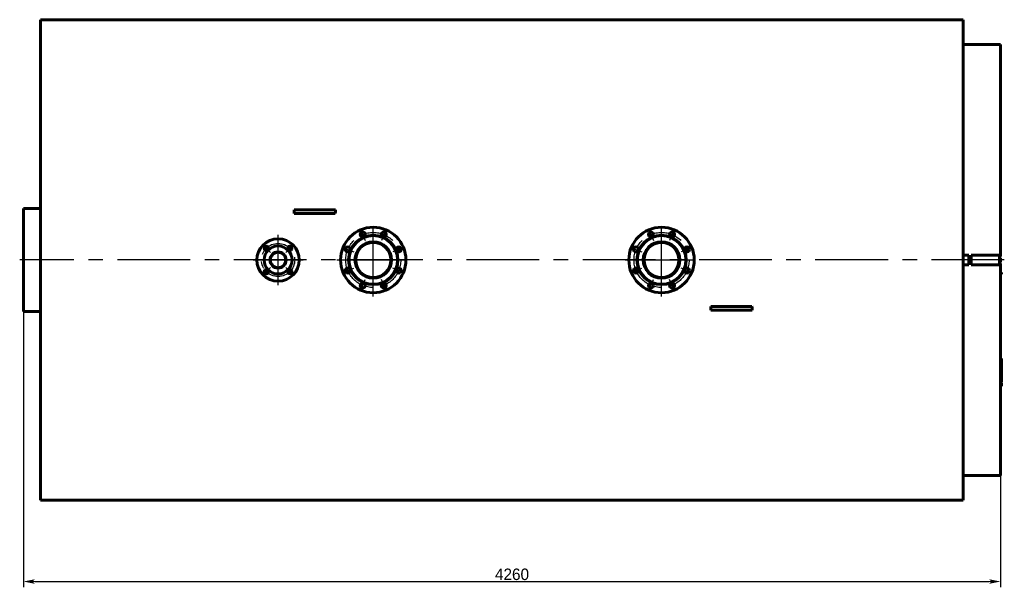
# Model space of a CAD drawing. Header units: millimetres. Extents: x 0 to 5172, y -166 to 841.
# Tile 6 of 6: x 4743 to 5172, y -143 to 105. Entities that reach past the tile are written whole.
import ezdxf

# ---------------------------------------------------------------- set-up
doc = ezdxf.new("R2010")
doc.units = ezdxf.units.MM
for name, pattern in [('CENTER_per1_scale0.354331', [18, 11.25, -2.25, 2.25, -2.25]), ('CENTER_per1_scale0.433071', [22, 13.75, -2.75, 2.75, -2.75]), ('CENTER_per2_scale0.660433', [33.55, 20.96875, -4.19375, 4.19375, -4.19375]), ('CENTER_per4_scale0.910433', [46.25, 28.90625, -5.78125, 5.78125, -5.78125]), ('CENTER_per54_scale0.998313', [50.714286, 31.696429, -6.339286, 6.339286, -6.339286]), ('CENTER_per6_scale0.935039', [47.5, 29.6875, -5.9375, 5.9375, -5.9375]), ('CENTER_per9_scale0.498175', [25.307274, 15.817046, -3.163409, 3.163409, -3.163409]), ('CENTER_perf_scale0.494739', [25.132741, 15.707963, -3.141593, 3.141593, -3.141593])]:
    doc.linetypes.add(name, pattern=pattern)
doc.styles.add('TextStyle_1', font='T-FLEX Type A.TTF', dxfattribs={"height": 5})
doc.dimstyles.new('DIM_ST_2', dxfattribs={"dimtxt": 5, "dimasz": 5, "dimexe": 2.5, "dimexo": 0, "dimtad": 1, "dimlfac": 10, "dimrnd": 0.01, "dimdsep": 46, "dimtxsty": 'TextStyle_1', "dimblk": 'Arrow_3_C7_Status', "dimcen": 0.09, "dimclrd": 7, "dimclre": 7, "dimclrt": 7, "dimazin": 0, "dimtfac": 1, "dimtdec": 0, "dimtmove": 0, "dimatfit": 0, "dimldrblk": 'NONE', "dimfxl": 1, "dimtvp": 1, "dimtolj": 1, "dimarcsym": 0})

# ---------------------------------------------------------------- blocks, each defined once
blk = doc.blocks.new('Arrow_3_C7_Status')
at = {"color": 7, "linetype": 'Continuous', "lineweight": 0}
blk.add_line((-1, 0), (-0.8, 0), dxfattribs=at)
at = {"color": 7}
blk.add_solid([(-1, -0.2), (0, 0), (-0.8, 0), (-1, 0.2)], dxfattribs=at)
blk = doc.blocks.new('*D14')
at = {"color": 7, "lineweight": -2}
for p, q in [((-213.21, 0), (-213.21, -142.63)), ((212.79, 0), (212.79, -142.63)), ((-208.21, -140.13), (207.79, -140.13))]:
    blk.add_line(p, q, dxfattribs=at)
at = {"layer": 'Defpoints', "color": 0}
for p in [(-213.21, 0), (212.79, 0), (212.79, -140.13)]:
    blk.add_point(p, dxfattribs=at)
at = {"color": 7, "lineweight": -2, "xscale": 5, "yscale": 5, "zscale": 5, "rotation": 180}
blk.add_blockref('Arrow_3_C7_Status', (-213.21, -140.13), dxfattribs=at)
at = {"color": 7, "lineweight": -2, "xscale": 5, "yscale": 5, "zscale": 5}
blk.add_blockref('Arrow_3_C7_Status', (212.79, -140.13), dxfattribs=at)
at = {"color": 7, "insert": (-0.21, -137.01), "char_height": 5, "attachment_point": 5, "style": 'TextStyle_1'}
blk.add_mtext('\\A1;4260{\\H0.5x;\\S^ ;} ', dxfattribs=at)
blk = doc.blocks.new('_None')
blk = doc.blocks.new('Проекция_17')
at = {"color": 7, "linetype": 'Continuous', "lineweight": 60}
for p, q in [((-205.8105, 104.7), (-205.8105, -104.7)), ((-185.3105, 104.7), (-205.8105, 104.7)), ((-185.3105, 104.7), (196.59, 104.7)), ((196.59, 104.7), (196.59, -104.7)), ((212.79, 93.9), (196.59, 93.9)), ((212.79, 2.1135), (212.79, 93.9)), ((-213.21, 22.5), (-213.21, -22.5)), ((-205.8105, 22.5), (-213.21, 22.5)), ((-93.0765, 21.8), (-95.2108, 21.8)), ((-79.3435, 21.8), (-93.0765, 21.8)), ((-77.2092, 21.8), (-79.3435, 21.8)), ((-93.0765, 20.2), (-95.1459, 20.2)), ((-79.3435, 20.2), (-93.0765, 20.2)), ((-77.2741, 20.2), (-79.3435, 20.2)), ((196.59, 2.1135), (198.99, 2.1135)), ((198.99, 2.1135), (198.99, -2.1135)), ((199.99, 2.1135), (199.99, -2.1135)), ((199.99, 2.1135), (212.29, 2.1135)), ((212.29, -2.0865), (212.29, 2.0865)), ((212.79, 1.5), (212.29, 1.5)), ((212.49, 0.6), (212.29, 0.6)), ((212.49, 0.9), (212.49, -0.511)), ((212.79, 0.9), (212.49, 0.9)), ((212.79, 2.1135), (212.79, 2.0865)), ((212.79, 2.0865), (212.79, 1.5)), ((212.79, -0.9), (212.79, 0.9)), ((196.59, -2.1135), (198.99, -2.1135)), ((199.99, -2.1135), (212.29, -2.1135)), ((212.29, -0.6), (212.49, -0.6)), ((212.29, -1.5), (212.79, -1.5)), ((212.49, -0.511), (212.49, -0.9)), ((212.49, -0.9), (212.79, -0.9)), ((212.79, -1.5), (212.79, -2.0865)), ((212.79, -2.0865), (212.79, -2.1135)), ((212.79, -2.1135), (212.79, -93.9)), ((213.21, -5.4804), (212.79, -5.4804)), ((213.21, -5.5), (212.79, -5.5)), ((213.21, -6.1892), (212.79, -6.1892)), ((213.21, -6.1892), (212.79, -6.1892)), ((213.21, -6.1927), (212.79, -6.1927)), ((213.21, -6.2098), (212.79, -6.2098)), ((213.21, -5.4989), (213.21, -5.4804)), ((213.21, -6.1892), (213.21, -5.5)), ((213.21, -6.1892), (213.21, -6.1892)), ((213.21, -6.1927), (213.21, -6.1905)), ((213.21, -6.2098), (213.21, -6.1927)), ((86.5541, -20.2), (88.6235, -20.2)), ((88.6235, -20.2), (102.3565, -20.2)), ((102.3565, -20.2), (104.4259, -20.2)), ((-205.8105, -22.5), (-213.21, -22.5)), ((86.4892, -21.8), (88.6235, -21.8)), ((88.6235, -21.8), (102.3565, -21.8)), ((102.3565, -21.8), (104.4908, -21.8)), ((213.21, -43), (212.79, -43)), ((213.21, -44.8709), (212.79, -44.8709)), ((213.21, -44.872), (212.79, -44.872)), ((213.21, -44.8928), (212.79, -44.8928)), ((213.21, -45.1276), (212.79, -45.1276)), ((213.21, -46.0745), (212.79, -46.0745)), ((213.21, -46.27), (212.79, -46.27)), ((213.21, -46.3481), (212.79, -46.3481)), ((213.21, -47.1896), (212.79, -47.1896)), ((213.21, -44.2603), (213.21, -43)), ((213.21, -44.8709), (213.21, -44.2603)), ((213.21, -44.872), (213.21, -44.8719)), ((213.21, -44.8928), (213.21, -44.872)), ((213.21, -46.0745), (213.21, -45.1276)), ((213.21, -46.27), (213.21, -46.0745)), ((213.21, -46.3472), (213.21, -46.2702)), ((213.21, -46.3893), (213.21, -46.3481)), ((213.21, -46.9495), (213.21, -46.3893)), ((213.21, -47.0127), (213.21, -46.9495)), ((213.21, -47.1878), (213.21, -47.0127)), ((213.21, -47.2296), (213.21, -47.1896)), ((213.21, -49.3327), (212.79, -49.3327)), ((213.21, -47.7929), (213.21, -47.2296)), ((213.21, -47.8547), (213.21, -47.7929)), ((213.21, -48.0379), (213.21, -47.8547)), ((213.21, -48.1202), (213.21, -48.0393)), ((213.21, -48.8953), (213.21, -48.1202)), ((213.21, -49.3315), (213.21, -48.8953)), ((213.21, -50.2808), (213.21, -49.3327)), ((213.21, -50.2798), (213.21, -50.2761)), ((213.21, -51.5393), (213.21, -50.2808)), ((213.21, -51.5393), (212.79, -51.5393)), ((213.21, -51.8901), (212.79, -51.8901)), ((213.21, -53.2013), (212.79, -53.2013)), ((213.21, -53.2013), (212.79, -53.2013)), ((213.21, -53.5116), (212.79, -53.5116)), ((213.21, -54.4993), (212.79, -54.4993)), ((213.21, -55), (212.79, -55)), ((213.21, -51.8901), (213.21, -51.5393)), ((213.21, -53.2013), (213.21, -51.8901)), ((213.21, -53.2013), (213.21, -53.2013)), ((213.21, -54.4993), (213.21, -53.5116)), ((213.21, -55), (213.21, -54.4993)), ((196.59, -93.9), (212.79, -93.9)), ((-205.8105, -104.7), (196.59, -104.7))]:
    blk.add_line(p, q, dxfattribs=at)
at = {"color": 7, "linetype": 'CENTER_per1_scale0.433071', "lineweight": 25}
for p, q in [((-66.361, 13.6426), (-64.2434, 8.5305)), ((-55.059, 13.6426), (-57.1766, 8.5305)), ((59.339, 13.6426), (61.4566, 8.5305)), ((70.641, 13.6426), (68.5234, 8.5305)), ((-74.3526, 5.651), (-69.2405, 3.5334)), ((-47.0674, 5.651), (-52.1795, 3.5334)), ((51.3474, 5.651), (56.4595, 3.5334)), ((78.6326, 5.651), (73.5205, 3.5334)), ((-74.3526, -5.651), (-69.2405, -3.5334)), ((-47.0674, -5.651), (-52.1795, -3.5334)), ((51.3474, -5.651), (56.4595, -3.5335)), ((78.6326, -5.651), (73.5205, -3.5335)), ((-66.361, -13.6426), (-64.2434, -8.5305)), ((-55.059, -13.6426), (-57.1766, -8.5305)), ((59.339, -13.6426), (61.4566, -8.5305)), ((70.641, -13.6426), (68.5234, -8.5305))]:
    blk.add_line(p, q, dxfattribs=at)
at = {"color": 7, "linetype": 'CENTER_per6_scale0.935039', "lineweight": 25}
for p, q in [((-60.71, -15.9167), (-60.71, 15.9167)), ((64.99, -15.9167), (64.99, 15.9167)), ((-76.6267, 0), (-44.7933, 0)), ((49.0733, 0), (80.9067, 0))]:
    blk.add_line(p, q, dxfattribs=at)
at = {"color": 7, "linetype": 'CENTER_per4_scale0.910433', "lineweight": 25}
for p, q in [((-102.21, -10.9167), (-102.21, 10.9167)), ((-113.1267, 0), (-91.2933, 0))]:
    blk.add_line(p, q, dxfattribs=at)
at = {"color": 7, "linetype": 'CENTER_per1_scale0.354331', "lineweight": 25}
for p, q in [((-109.1514, 6.9414), (-105.5216, 3.3116)), ((-95.2686, 6.9414), (-98.8984, 3.3116)), ((-109.1514, -6.9414), (-105.5216, -3.3116)), ((-95.2686, -6.9414), (-98.8984, -3.3116))]:
    blk.add_line(p, q, dxfattribs=at)
at = {"color": 7, "linetype": 'CENTER_per2_scale0.660433', "lineweight": 25}
for p, q in [((-102.21, -5.0217), (-102.21, 5.0217)), ((-107.2317, 0), (-97.1883, 0))]:
    blk.add_line(p, q, dxfattribs=at)
at = {"color": 7, "linetype": 'CENTER_per54_scale0.998313', "lineweight": 25}
blk.add_line((214.4567, 0), (-214.8767, 0), dxfattribs=at)
at = {"color": 7, "lineweight": 60, "flags": 128}
blk.add_lwpolyline([(213.21, -48.0393), (213.02, -48.0393), (212.79, -48.0393)], dxfattribs=at)
at = {"color": 7, "linetype": 'Continuous', "lineweight": 60}
for centre, radius in [((-60.71, 0), 14.25), ((64.99, 0), 14.25), ((-102.21, 0), 9.25), ((-60.71, 0), 10.75), ((-60.71, 0), 10.6), ((-65.3022, 11.0866), 1.1), ((-56.1178, 11.0866), 1.1), ((64.99, 0), 10.75), ((64.99, 0), 10.6), ((60.3978, 11.0865), 1.1), ((69.5822, 11.0865), 1.1), ((-102.21, 0), 6.1), ((-107.3365, 5.1265), 0.9), ((-97.0835, 5.1265), 0.9), ((-71.7966, 4.5922), 1.1), ((-60.71, 0), 7.965), ((-60.71, 0), 7.615), ((-49.6234, 4.5922), 1.1), ((53.9034, 4.5922), 1.1), ((64.99, 0), 7.965), ((64.99, 0), 7.615), ((76.0766, 4.5922), 1.1), ((-102.21, 0), 3.515), ((-102.21, 0), 3.355), ((-107.3365, -5.1265), 0.9), ((-97.0835, -5.1265), 0.9), ((-71.7966, -4.5922), 1.1), ((-49.6234, -4.5922), 1.1), ((53.9034, -4.5922), 1.1), ((76.0766, -4.5922), 1.1), ((-65.3022, -11.0866), 1.1), ((-56.1178, -11.0866), 1.1), ((60.3978, -11.0866), 1.1), ((69.5822, -11.0866), 1.1)]:
    blk.add_circle(centre, radius, dxfattribs=at)
at = {"color": 7, "linetype": 'CENTER_perf_scale0.494739', "lineweight": 25}
for centre in [(-60.71, 0), (64.99, 0)]:
    blk.add_circle(centre, 12, dxfattribs=at)
at = {"color": 7, "linetype": 'CENTER_per9_scale0.498175', "lineweight": 25}
blk.add_circle((-102.21, 0), 7.25, dxfattribs=at)
at = {"color": 7, "linetype": 'Continuous', "lineweight": 60}
for centre, start_param, end_param in [((-115.5023, 0), 4.90653859, 4.92213751), ((-56.9177, 0), 1.3610478, 1.37664672), ((66.1977, 0), 4.50264045, 4.51823938), ((124.7823, 0), 1.76494593, 1.78054485)]:
    blk.add_ellipse(centre, major_axis=(0, 104.7), ratio=0.19814885, start_param=start_param, end_param=end_param, dxfattribs=at)
dim = blk.add_linear_dim(base=(212.79, -140.13), p1=(-213.21, 0), p2=(212.79, 0), angle=0, text='<>{\\H0.5x;\\S^ ;} ', dimstyle='DIM_ST_2')
dim.commit()
dim.dimension.update_dxf_attribs({"geometry": '*D14', "text_midpoint": (-0.21, -140.13), "dimtype": 161})

msp = doc.modelspace()

# ---------------------------------------------------------------- block references
msp.add_blockref('Проекция_17', (4957.454, 0))

doc.saveas('drawing.dxf')
